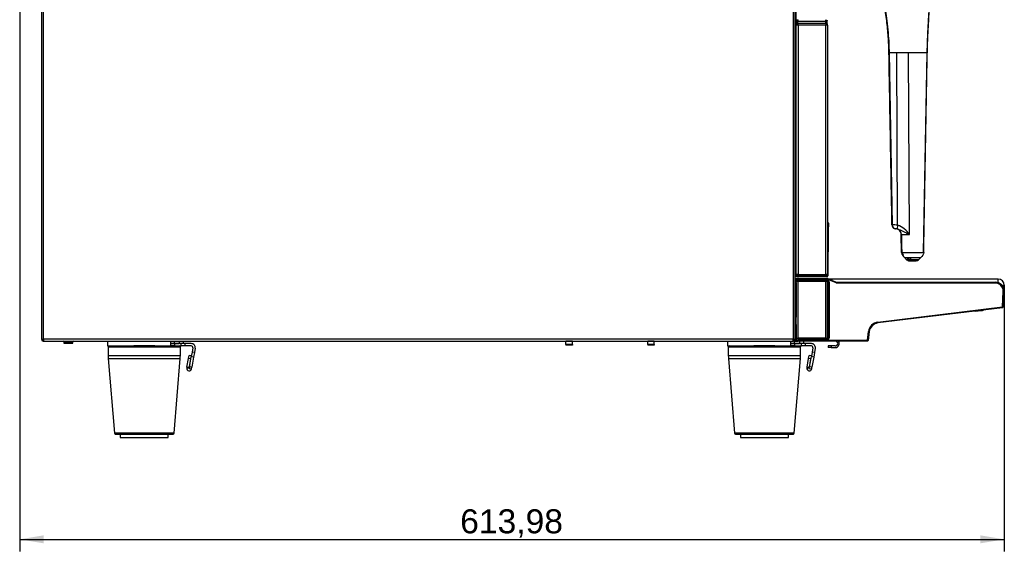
# Model space of a CAD drawing. Header units: millimetres. Extents: x 70 to 350, y 17 to 416.
# Tile 25 of 35: x 227 to 350, y 137 to 203. Entities that reach past the tile are written whole.
import ezdxf
from ezdxf.enums import TextEntityAlignment as Align

# ---------------------------------------------------------------- set-up
doc = ezdxf.new("R2010")
doc.units = ezdxf.units.MM
for name, color, linetype in [('126.357_RUNDPUFF', 7, 'Continuous'), ('126.478_ZIERLIST', 7, 'Continuous'), ('126.979_AUSSENBL', 7, 'Continuous'), ('129.010_BODENWAN', 7, 'Continuous'), ('129.120_GRIFFMUL', 7, 'Continuous'), ('131.632_TROPFSCH', 7, 'Continuous'), ('131.752_TASSENRO', 7, 'Continuous'), ('134.025_TRÄGERBL', 7, 'Continuous'), ('143.523_FRONTBLE', 7, 'Continuous'), ('144.079_DAMPFLAN', 7, 'Continuous'), ('146.285_SATZSCHU', 7, 'Continuous'), ('146.294_FUSS_CHA', 7, 'Continuous'), ('146.813_CTS_CHAS', 7, 'Continuous'), ('Standard', 7, 'Continuous')]:
    doc.layers.add(name, color=color, linetype=linetype)
doc.styles.add('SEACAD_Arial', font='arial.ttf')
doc.dimstyles.new('ISO_(mm)', dxfattribs={"dimtxt": 3, "dimasz": 3, "dimexe": 1.5, "dimexo": 0, "dimgap": 0.75, "dimtad": 1, "dimlfac": 5, "dimtxsty": 'SEACAD_Arial', "dimblk1": '_SE_FILLED', "dimblk2": '_SE_FILLED', "dimsah": 1, "dimcen": 1.5, "dimadec": 0, "dimazin": 0, "dimtfac": 0.5, "dimtmove": 0, "dimatfit": 3, "dimfxl": 1, "dimarcsym": 0})

# ---------------------------------------------------------------- blocks, each defined once
blk = doc.blocks.new('SE3')
at = {"layer": '126.357_RUNDPUFF', "color": 7, "linetype": 'Continuous'}
for p, q in [((239.5, 151.45), (239.5, 151.03)), ((245.5, 151.03), (245.5, 151.45)), ((316.84, 151.45), (316.84, 151.03)), ((322.84, 151.03), (322.84, 151.45)), ((239.5, 151.03), (245.5, 151.03)), ((316.84, 151.03), (322.84, 151.03))]:
    blk.add_line(p, q, dxfattribs=at)
at = {"layer": '126.478_ZIERLIST', "color": 7, "linetype": 'Continuous'}
for p, q in [((323.82, 163.43), (323.82, 170.5)), ((327.48, 170.51), (324.06, 170.51)), ((324.06, 163.42), (324.06, 170.51)), ((327.48, 163.42), (327.48, 170.51)), ((327.72, 163.43), (327.72, 170.5)), ((327.48, 163.42), (324.06, 163.42))]:
    blk.add_line(p, q, dxfattribs=at)
for centre, major_axis, start_param, end_param in [((324.06, 170.5), (-0.24, 0), 4.712389, 6.283185), ((327.48, 170.5), (-0.24, 0), 3.141593, 4.712389), ((324.06, 163.43), (0.24, 0), 3.141593, 4.712389), ((327.48, 163.43), (0.24, 0), 4.712389, 6.283185)]:
    blk.add_ellipse(centre, major_axis=major_axis, ratio=0.031159, start_param=start_param, end_param=end_param, dxfattribs=at)
at = {"layer": '126.979_AUSSENBL', "color": 7, "linetype": 'Continuous'}
for p, q in [((323.44, 248.02), (323.44, 163.3)), ((323.68, 163.3), (323.68, 248.02)), ((229.68, 206.56), (229.68, 163.3)), ((229.92, 163.3), (229.92, 206.56)), ((229.68, 163.3), (229.92, 163.3)), ((229.9, 163.06), (229.9, 163.26)), ((229.92, 163.3), (229.92, 163.06)), ((323.44, 163.3), (229.92, 163.3)), ((229.94, 163.06), (229.92, 163.06)), ((229.94, 163.06), (323.44, 163.06)), ((323.44, 163.06), (323.44, 163.3)), ((323.44, 163.3), (323.68, 163.3)), ((323.44, 163.26), (323.48, 163.26)), ((323.68, 163.26), (323.44, 163.26)), ((323.68, 163.06), (323.44, 163.06)), ((323.48, 163.26), (323.48, 163.3)), ((323.48, 163.26), (323.68, 163.26)), ((323.68, 163.3), (323.68, 163.26)), ((323.68, 163.26), (323.68, 163.06))]:
    blk.add_line(p, q, dxfattribs=at)
for centre, radius, start, end in [((229.92, 163.3), 0.24, 180, 265.2198), ((229.92, 163.3), 0.04, 180, 240), ((229.92, 163.3), 0.04, 240, 270), ((229.92, 163.3), 0.24, 265.2198, 270), ((229.94, 163.3), 0.24, 265.2198, 270)]:
    blk.add_arc(centre, radius, start, end, dxfattribs=at)
at = {"layer": '129.010_BODENWAN', "color": 7, "linetype": 'Continuous'}
for p, q in [((232.48, 162.96), (233.61, 162.96)), ((232.48, 162.96), (232.48, 162.8)), ((232.48, 162.8), (233.61, 162.8)), ((233.61, 162.8), (233.61, 162.96)), ((234.63, 163.06), (234.63, 163.04)), ((234.72, 163.06), (234.72, 163.06)), ((235.56, 163.04), (235.56, 163.06)), ((235.56, 163.06), (235.56, 163.04)), ((235.56, 163.04), (235.56, 163.06)), ((235.68, 163.06), (235.68, 163.03)), ((235.68, 163.03), (235.68, 163.06)), ((235.68, 163.06), (235.68, 163.03)), ((235.76, 163.06), (235.77, 163.06)), ((235.76, 163.06), (235.76, 163.04)), ((235.77, 163.04), (235.77, 163.06)), ((236.52, 163.04), (236.52, 163.06)), ((236.61, 163.03), (236.61, 163.06)), ((295.09, 163.04), (295.09, 163.06)), ((295.09, 162.63), (295.09, 163.04)), ((295.89, 163.04), (295.09, 163.04)), ((295.09, 162.63), (295.09, 162.56)), ((295.89, 162.63), (295.09, 162.63)), ((295.89, 162.56), (295.09, 162.56)), ((295.89, 163.04), (295.89, 163.06)), ((295.89, 162.63), (295.89, 163.04)), ((295.89, 162.63), (295.89, 162.56)), ((305.29, 163.04), (305.29, 163.06)), ((305.29, 162.63), (305.29, 163.04)), ((306.09, 163.04), (305.29, 163.04)), ((305.29, 162.63), (305.29, 162.56)), ((306.09, 162.63), (305.29, 162.63)), ((306.09, 162.56), (305.29, 162.56)), ((306.09, 163.04), (306.09, 163.06)), ((306.09, 162.63), (306.09, 163.04)), ((306.09, 162.63), (306.09, 162.56)), ((323.68, 163.26), (323.79, 163.26)), ((323.68, 163.06), (323.89, 163.06)), ((327.78, 162.46), (327.78, 162.26)), ((328.18, 162.46), (327.78, 162.46)), ((328.18, 162.26), (327.78, 162.26)), ((328.68, 162.46), (328.18, 162.46)), ((328.18, 162.46), (328.18, 162.26)), ((328.18, 162.26), (328.68, 162.26))]:
    blk.add_line(p, q, dxfattribs=at)
for centre, radius, start, end in [((232.38, 162.96), 0.1, 0, 90), ((233.71, 162.96), 0.1, 90, 180), ((328.68, 162.76), 0.5, 270, 36.8699), ((328.68, 162.76), 0.3, 270, 90)]:
    blk.add_arc(centre, radius, start, end, dxfattribs=at)
at = {"layer": '129.120_GRIFFMUL', "color": 7, "linetype": 'Continuous'}
for p, q in [((323.68, 179.8), (323.8, 179.8)), ((323.68, 179), (323.8, 179)), ((323.8, 178.2), (323.68, 178.2)), ((327.82, 177.79), (327.8, 176.81)), ((327.72, 176.81), (327.8, 176.81)), ((327.8, 176.81), (327.73, 171.49)), ((323.66, 171.4), (323.76, 171.4)), ((323.87, 171.1), (323.68, 171.1)), ((323.76, 171.4), (324, 171.4)), ((323.77, 171.19), (323.76, 171.4)), ((324.01, 171.1), (323.87, 171.1)), ((324, 171.36), (324.01, 171.19)), ((324.01, 171.1), (324.01, 171.19)), ((324.01, 171.19), (327.49, 171.19)), ((327.49, 171.1), (324.01, 171.1)), ((327.49, 171.4), (327.73, 171.4)), ((327.49, 171.19), (327.49, 171.36)), ((327.49, 171.1), (327.49, 171.19)), ((327.63, 171.1), (327.49, 171.1)), ((327.72, 171.49), (327.73, 171.49)), ((327.73, 171.49), (327.73, 171.4)), ((327.73, 171.4), (327.73, 171.19))]:
    blk.add_line(p, q, dxfattribs=at)
for centre, radius, start, end in [((327.72, 177.8), 0.0972, 357.5267, 91.7233), ((323.7, 171.98), 0.784, 268.2092, 274.6529), ((323.89, 174.63), 3.44, 268.0016, 271.9984), ((327.6, 174.93), 3.74, 268.2642, 271.9441), ((327.63, 171.19), 0.0997, 269.8209, 359.4291)]:
    blk.add_arc(centre, radius, start, end, dxfattribs=at)
blk.add_open_spline([(323.87, 171.1), (323.84, 171.1), (323.82, 171.11), (323.78, 171.14), (323.77, 171.17), (323.77, 171.19)], degree=3, knots=[0, 0, 0, 0, 0.5, 0.5, 1, 1, 1, 1], dxfattribs=at)
at = {"layer": '131.632_TROPFSCH', "color": 7, "linetype": 'Continuous'}
for p, q in [((323.68, 170.86), (323.94, 170.86)), ((323.85, 170.8), (323.68, 170.8)), ((323.84, 170.77), (323.81, 170.53)), ((323.83, 170.58), (323.85, 170.77)), ((323.85, 170.77), (323.84, 170.77)), ((323.85, 170.77), (324.09, 170.76)), ((323.94, 170.86), (323.95, 170.86)), ((324.09, 170.86), (323.95, 170.86)), ((324.09, 170.76), (324.07, 170.61)), ((324.09, 170.86), (327.72, 170.86)), ((324.09, 170.76), (324.09, 170.86)), ((327.72, 170.76), (324.09, 170.76)), ((327.72, 170.86), (327.72, 170.76)), ((327.79, 170.84), (327.76, 170.75)), ((328.8, 170.33), (327.76, 170.75)), ((327.79, 170.84), (328.84, 170.42)), ((323.82, 170.45), (323.68, 170.45)), ((323.68, 170.44), (323.73, 170.44)), ((323.73, 170.39), (323.68, 170.39)), ((323.73, 170.44), (323.73, 170.45)), ((323.73, 170.39), (323.73, 170.44)), ((323.73, 166.06), (323.73, 170.39)), ((323.79, 163.54), (323.79, 170.39)), ((323.79, 170.39), (323.79, 170.38)), ((323.79, 170.38), (323.79, 166.06)), ((323.81, 170.53), (323.82, 170.53)), ((323.82, 170.53), (323.83, 170.58)), ((323.89, 170.52), (323.89, 170.51)), ((324.07, 170.61), (327.8, 170.61)), ((324.07, 170.61), (324.07, 170.55)), ((327.8, 170.55), (324.07, 170.55)), ((327.3, 170.52), (324.31, 170.52)), ((324.31, 170.52), (324.31, 170.51)), ((327.3, 170.51), (327.3, 170.52)), ((327.72, 170.47), (327.79, 170.47)), ((327.79, 170.47), (327.72, 170.47)), ((327.74, 170.46), (327.72, 170.46)), ((327.72, 170.43), (327.76, 170.43)), ((327.76, 170.38), (327.72, 170.38)), ((327.72, 170.33), (327.76, 170.33)), ((327.72, 170.2), (327.76, 170.2)), ((327.76, 170.12), (327.72, 170.12)), ((327.72, 170.1), (327.77, 170.1)), ((327.77, 170.04), (327.72, 170.04)), ((327.72, 169.95), (327.77, 169.95)), ((327.77, 169.89), (327.72, 169.89)), ((327.73, 169.82), (327.77, 169.89)), ((327.76, 170.43), (327.78, 170.45)), ((327.76, 170.38), (327.76, 170.43)), ((327.76, 170.33), (327.76, 170.38)), ((327.76, 170.33), (327.76, 170.2)), ((327.76, 170.2), (327.76, 170.12)), ((327.77, 170.1), (327.76, 170.12)), ((327.83, 170.04), (327.77, 170.04)), ((327.77, 169.95), (327.77, 170.04)), ((327.77, 169.95), (327.83, 169.95)), ((327.79, 170.47), (327.8, 170.55)), ((327.79, 170.46), (327.79, 170.47)), ((327.83, 169.83), (327.79, 169.76)), ((327.79, 169.76), (327.79, 167.36)), ((327.8, 170.61), (327.8, 170.55)), ((327.85, 170.41), (327.82, 170.37)), ((327.82, 170.37), (327.82, 170.32)), ((327.82, 170.32), (327.82, 170.18)), ((327.82, 170.18), (327.83, 170.16)), ((327.83, 170.04), (327.83, 169.95)), ((327.86, 170.48), (327.85, 170.41)), ((327.86, 170.48), (327.92, 170.48)), ((327.86, 163.45), (327.86, 170.48)), ((327.92, 170.48), (327.92, 163.45)), ((328.8, 170.33), (328.84, 170.42)), ((328.91, 170.41), (348.62, 170.41)), ((328.91, 170.31), (328.91, 170.41)), ((348.62, 170.31), (328.91, 170.31)), ((348.62, 170.31), (348.62, 170.41)), ((349.52, 167.33), (349.62, 169.25)), ((349.72, 169.25), (349.62, 167.34)), ((349.62, 169.25), (349.72, 169.25)), ((327.72, 167.23), (327.77, 167.23)), ((327.77, 167.17), (327.72, 167.17)), ((327.72, 167.08), (327.77, 167.08)), ((327.77, 167.02), (327.72, 167.02)), ((327.77, 167.23), (327.73, 167.3)), ((327.73, 166.95), (327.77, 167.02)), ((327.83, 167.17), (327.77, 167.17)), ((327.77, 167.08), (327.77, 167.17)), ((327.77, 167.08), (327.83, 167.08)), ((327.79, 167.36), (327.83, 167.29)), ((327.83, 167.17), (327.83, 167.08)), ((333.99, 165.42), (349.52, 167.33)), ((349.53, 167.23), (334, 165.32)), ((349.62, 167.34), (349.52, 167.33)), ((349.52, 167.33), (349.62, 167.31)), ((349.53, 167.23), (349.52, 167.33)), ((349.52, 167.33), (349.52, 167.33)), ((349.62, 167.34), (349.62, 167.31)), ((323.68, 166.06), (323.73, 166.06)), ((327.72, 166.95), (327.73, 166.95)), ((327.73, 166.89), (327.72, 166.89)), ((327.73, 166.41), (327.72, 166.41)), ((327.74, 166.39), (327.72, 166.39)), ((327.75, 166.13), (327.72, 166.13)), ((327.73, 166.89), (327.73, 166.95)), ((327.73, 166.47), (327.73, 166.89)), ((327.74, 166.39), (327.73, 166.41)), ((327.76, 164.42), (327.75, 166.13)), ((327.83, 166.96), (327.79, 166.89)), ((327.79, 166.89), (327.79, 166.47)), ((327.79, 166.47), (327.8, 166.45)), ((327.81, 166.15), (327.82, 164.44)), ((346.12, 166.81), (346.88, 166.87)), ((346.88, 166.87), (346.88, 166.89)), ((323.78, 165.1), (323.68, 165.1)), ((323.68, 164.9), (323.78, 164.9)), ((323.78, 164.84), (323.68, 164.84)), ((323.78, 165.15), (323.79, 163.34)), ((323.79, 163.34), (323.78, 165.15)), ((323.78, 165.11), (323.78, 165.14)), ((323.78, 165.11), (323.79, 163.16)), ((334, 165.32), (333.99, 165.42)), ((323.82, 163.54), (323.79, 163.54)), ((323.8, 163.42), (323.79, 163.42)), ((323.79, 163.34), (323.79, 163.34)), ((323.8, 163.2), (323.8, 163.42)), ((323.81, 163.41), (323.81, 163.18)), ((323.81, 163.41), (323.81, 163.41)), ((323.82, 163.35), (323.81, 163.4)), ((323.82, 163.16), (323.82, 163.35)), ((323.88, 163.42), (323.88, 163.41)), ((324.06, 163.38), (327.8, 163.38)), ((324.06, 163.32), (324.06, 163.38)), ((327.8, 163.32), (324.06, 163.32)), ((324.06, 163.32), (324.06, 163.16)), ((324.31, 163.42), (324.31, 163.41)), ((327.3, 163.41), (324.31, 163.41)), ((327.3, 163.41), (327.3, 163.42)), ((327.72, 164.42), (327.76, 164.42)), ((327.76, 164.38), (327.72, 164.38)), ((327.72, 164.36), (327.77, 164.36)), ((327.77, 164.3), (327.72, 164.3)), ((327.72, 164.21), (327.77, 164.21)), ((327.77, 164.15), (327.72, 164.15)), ((327.72, 164.14), (327.76, 164.14)), ((327.76, 164.06), (327.72, 164.06)), ((327.72, 163.53), (327.77, 163.53)), ((327.77, 163.49), (327.72, 163.49)), ((327.72, 163.47), (327.79, 163.47)), ((327.79, 163.46), (327.72, 163.46)), ((327.76, 164.42), (327.76, 164.38)), ((327.77, 164.36), (327.76, 164.38)), ((327.76, 164.14), (327.77, 164.15)), ((327.76, 164.06), (327.76, 164.14)), ((327.77, 163.53), (327.76, 164.06)), ((327.83, 164.3), (327.77, 164.3)), ((327.77, 164.21), (327.77, 164.3)), ((327.77, 164.21), (327.83, 164.21)), ((327.77, 163.53), (327.77, 163.49)), ((327.78, 163.48), (327.77, 163.49)), ((327.79, 163.47), (327.78, 163.47)), ((327.8, 163.38), (327.79, 163.46)), ((327.8, 163.48), (327.8, 163.47)), ((327.8, 163.38), (327.8, 163.32)), ((327.82, 164.44), (327.83, 164.42)), ((327.83, 164.09), (327.82, 164.08)), ((327.82, 164.08), (327.83, 163.55)), ((327.83, 164.3), (327.83, 164.21)), ((327.83, 163.55), (327.85, 163.53)), ((327.85, 163.52), (327.86, 163.45)), ((327.92, 163.45), (327.86, 163.45)), ((332.69, 163.16), (332.82, 164.25)), ((332.92, 164.24), (332.79, 163.14)), ((332.92, 164.24), (332.82, 164.25)), ((323.68, 163.31), (323.79, 163.31)), ((323.79, 163.21), (323.79, 163.2)), ((323.8, 163.2), (323.79, 163.21)), ((323.79, 163.21), (323.79, 163.21)), ((323.79, 163.16), (323.79, 163.2)), ((323.79, 163.16), (323.79, 163.16)), ((323.79, 163.16), (323.79, 163.15)), ((323.8, 163.2), (323.81, 163.2)), ((323.8, 163.2), (323.8, 163.2)), ((323.82, 163.16), (323.81, 163.18)), ((323.81, 163.18), (323.81, 163.16)), ((323.81, 163.18), (323.81, 163.16)), ((323.81, 163.18), (323.81, 163.18)), ((323.81, 163.18), (323.81, 163.16)), ((323.81, 163.16), (323.81, 163.16)), ((323.81, 163.16), (323.81, 163.16)), ((323.91, 163.06), (323.89, 163.06)), ((323.89, 163.06), (323.89, 163.06)), ((323.91, 163.06), (324.05, 163.06)), ((323.91, 163.06), (323.91, 163.06)), ((323.92, 163.06), (323.91, 163.06)), ((324.15, 163.06), (324.04, 163.06)), ((324.05, 163.16), (324.06, 163.16)), ((324.05, 163.16), (324.05, 163.15)), ((324.05, 163.15), (332.69, 163.15)), ((332.69, 163.06), (324.05, 163.06)), ((324.06, 163.16), (332.69, 163.16)), ((332.69, 163.15), (332.69, 163.16)), ((332.69, 163.06), (332.69, 163.15)), ((332.79, 163.14), (332.79, 163.14))]:
    blk.add_line(p, q, dxfattribs=at)
for centre, radius, start, end in [((323.94, 170.75), 0.101, 89.7813, 154.7914), ((323.94, 170.8), 0.06, 88.2049, 90), ((327.72, 170.66), 0.2, 68, 90), ((327.72, 170.66), 0.1, 68, 90), ((323.73, 170.39), 0.06, 0.0175, 89.9825), ((323.73, 170.38), 0.06, 0.0175, 89.9825), ((323.84, 169.91), 0.476, 92.3527, 95.5797), ((327.7, 170.12), 0.299, 272.9779, 275.8068), ((327.72, 165.85), 3.92, 88.852, 89.9448), ((327.73, 169.76), 0.06, 0.0553, 89.9709), ((327.76, 170.37), 0.06, 0.0175, 89.9825), ((327.77, 169.88), 0.449, 84.1559, 91.8313), ((327.77, 170.16), 0.06, 270.0341, 359.9326), ((327.01, 170.04), 0.761, 359.6707, 4.191), ((326.99, 169.95), 0.784, 355.8756, 0.2627), ((327.77, 169.83), 0.06, 0.0674, 89.9659), ((327.79, 170.41), 0.06, 0.0175, 89.832), ((327.79, 170.42), 0.0393, 70.1203, 90.1006), ((327.8, 170.49), 0.0607, 358.8741, 89.0501), ((325.81, 170.06), 2.02, 359.2645, 2.6666), ((325.81, 169.93), 2.02, 357.332, 0.7369), ((328.91, 170.61), 0.3, 248, 270), ((328.91, 170.61), 0.2, 248, 270), ((348.62, 169.31), 1.1, 357, 90), ((348.62, 169.31), 1, 357, 90), ((327.72, 166.61), 0.751, 84.1927, 89.7836), ((327.7, 166.99), 0.319, 84.4353, 86.8561), ((327.73, 167.36), 0.06, 270.0411, 359.9397), ((327.77, 167.29), 0.06, 270.0341, 359.9326), ((327.01, 167.17), 0.761, 359.6707, 4.191), ((326.99, 167.08), 0.784, 355.8756, 0.2627), ((327.77, 166.96), 0.06, 0.0674, 89.9659), ((325.81, 167.19), 2.02, 359.2645, 2.6666), ((325.81, 167.06), 2.02, 357.332, 0.7369), ((349.52, 167.33), 0.1, 277, 353), ((263.18, 166.33), 60.55, 358.9366, 359.7444), ((291.62, 165.94), 32.16, 358.5824, 0.2045), ((309.72, 166.07), 18.02, 1.0825, 1.2801), ((327.74, 166.45), 0.0602, 271.3818, 359.9013), ((310.68, 165.87), 17.08, 0.8625, 1.7448), ((323.75, 166.2), 4.06, 359.2431, 3.5096), ((346.8, 167.92), 1.05, 273.9158, 289.1997), ((346.78, 167.97), 1.1, 275, 290.811), ((323.72, 165.15), 0.0592, 0.2587, 90.9459), ((323.72, 165.14), 0.0625, 6.589, 90.0738), ((334.15, 164.09), 1.34, 97, 173), ((334.15, 164.09), 1.24, 97, 173), ((323.85, 163.42), 0.06, 125.8099, 179.9825), ((323.87, 163.41), 0.06, 150.0423, 179.9825), ((327.77, 164.42), 0.06, 270.0341, 359.9326), ((327.01, 164.3), 0.761, 359.6707, 4.191), ((326.99, 164.21), 0.784, 355.8756, 0.2627), ((327.77, 164.09), 0.06, 0.0674, 89.9659), ((327.77, 163.55), 0.06, 270.0175, 359.9825), ((327.78, 163.51), 0.0362, 269.7623, 292.708), ((327.79, 163.53), 0.06, 270.0167, 359.9825), ((327.8, 163.44), 0.0607, 270.947, 1.1288), ((325.81, 164.32), 2.02, 359.2645, 2.6666), ((325.81, 164.19), 2.02, 357.332, 0.7369), ((323.89, 163.16), 0.1, 179.9896, 269.9946), ((324, 167.67), 4.52, 267.6415, 270.6857), ((323.91, 163.16), 0.1, 180.0573, 269.9339), ((323.91, 163.16), 0.1, 180.0136, 269.9987), ((342.57, 163.1), 18.51, 179.8507, 180.1493), ((332.69, 163.15), 0.00351, 83, 90), ((332.69, 163.16), 0.1, 270, 353)]:
    blk.add_arc(centre, radius, start, end, dxfattribs=at)
for centre, major_axis, ratio, start_param, end_param in [((323.94, 170.76), (-0.0779, -0.0627), 0.999451, 5.17059, 5.482996), ((323.95, 170.76), (0, -0.1), 0.999883, 3.141593, 4.590226), ((323.85, 170.45), (0.12, 0), 0.017455, 1.849681, 3.124139), ((323.73, 170.38), (0.06, 0), 0.034899, 0.017464, 1.570818), ((323.87, 170.52), (0.0283, 0.053), 0.998898, 1.939682, 2.619081), ((323.83, 170.67), (-0.017, -0.14), 0.015084, 0.019306, 0.158932), ((323.88, 170.53), (-0.0424, 0.0424), 0.999695, 0.663369, 1.136362), ((323.88, 170.53), (-0.0586, 0.0129), 0.987107, 0.09508, 0.599366), ((323.89, 170.58), (-0.0586, 0.0129), 0.987107, 0.09508, 1.784134), ((324.07, 170.52), (-0.181, -0.001), 0.157144, 4.6926, 6.2482), ((324.31, 170.49), (-0.2, 0), 0.158384, 4.712389, 5.58165), ((327.3, 170.49), (0.2, 0), 0.158384, 0.701535, 1.570796), ((327.7, 170.45), (0.101, 0), 0.017325, -1.363346, -0.690811), ((327.74, 170.46), (0.0605, 0), 0.017346, 0.685003, 1.564399), ((327.76, 170.37), (-0.06, 0), 0.035033, 3.159057, 4.71241), ((327.76, 170.18), (0.0537, 0.0268), 0.999239, 4.249168, 5.819353), ((327.79, 170.41), (0.0596, -0.0066), 0.987542, 0.111137, 1.681831), ((327.8, 170.48), (-0.013, -0.121), 0.987542, 1.681934, 3.25), ((327.79, 170.41), (0.0055, 0.0902), 0.054129, -1.090828, -0.961525), ((327.85, 170.67), (0, -0.26), 0.017455, 0.017453, 0.15708), ((323.73, 166.06), (-0.06, 0), 0.034899, 3.159057, 4.71241), ((327.73, 166.89), (-0.0537, 0.0268), 0.999239, 3.605423, 5.17561), ((327.73, 166.89), (0.06, 0), 0.035033, 0.017464, 1.570818), ((327.73, 166.47), (-0.06, 0), 0.035033, 3.159057, 4.71241), ((327.73, 166.47), (0.0536, 0.027), 0.999247, 4.267743, 5.816605), ((323.71, 165.96), (-0.002, -0.86), 0.018728, 0.379268, 0.489277), ((323.72, 165.11), (-0.0599, 0.0026), 0.928823, 3.188712, 4.77655), ((323.79, 163.54), (0, 0.12), 0.017455, 1.570796, 3.124139), ((323.79, 163.41), (0, -0.2), 0.017455, 5.061455, 6.248279), ((323.79, 163.41), (0, -0.2), 0.017455, 5.061455, 6.248279), ((323.86, 163.42), (0.0584, 0.0138), 0.999316, 2.029201, 2.908611), ((323.87, 163.41), (0.0283, -0.053), 0.998898, 3.598995, 4.221321), ((323.87, 163.4), (-0.0596, -0.0066), 0.987542, 5.663243, 6.172048), ((323.81, 163.27), (0, 0.14), 0.017455, -0.15708, -0.017453), ((323.88, 163.35), (-0.0596, -0.0066), 0.987542, 4.603982, 6.172048), ((324.06, 163.41), (-0.18, 0), 0.158384, 0.017453, 1.570796), ((324.31, 163.44), (-0.2, 0), 0.158384, 0.701535, 1.570796), ((327.3, 163.44), (0.2, 0), 0.158384, 4.712389, 5.58165), ((327.7, 163.48), (-0.1, 0), 0.017455, 3.835115, 4.511031), ((327.7, 163.47), (0.1, 0), 0.017476, -1.369438, -0.537665), ((327.76, 164.44), (-0.06, -0.0004), 0.342014, 1.568623, 3.123019), ((327.76, 164.44), (0.0537, 0.0268), 0.999239, 4.249168, 5.819355), ((327.76, 164.08), (-0.0537, 0.0268), 0.999239, 3.605423, 5.17561), ((327.76, 164.08), (-0.06, -0.0004), 0.342014, 1.568623, 3.123019), ((327.77, 163.55), (-0.06, -0.0004), 0.342014, 1.568623, 3.123019), ((327.79, 163.52), (-0.0596, -0.0066), 0.987542, 1.462391, 3.030455), ((327.8, 163.45), (-0.013, 0.121), 0.987542, 3.033185, 4.601252), ((327.85, 163.27), (0, 0.26), 0.017455, -0.15708, -0.017453), ((323.85, 163.2), (-0.06, 0), 0.034899, 0.017443, 0.276364), ((323.89, 163.16), (0, -0.1), 0.999848, 4.712389, 6.283185), ((323.85, 163.16), (-0.06, 0), 0.035033, 0.017464, 0.650881), ((323.87, 163.18), (0.06, 0), 0.034985, 2.900157, 3.159078), ((324.05, 163.16), (-0.24, 0), 0.034899, 0.017443, 1.570796), ((324.06, 163.16), (0.24, 0), 0.034921, 3.159046, 4.712389), ((332.69, 163.16), (0.0993, -0.0122), 0.017391, 4.716658, 6.283185), ((332.69, 163.16), (0.0993, -0.0122), 0.034772, 4.716658, 6.283185)]:
    blk.add_ellipse(centre, major_axis=major_axis, ratio=ratio, start_param=start_param, end_param=end_param, dxfattribs=at)
for points in [[(324.07, 170.61), (324.01, 170.61), (323.89, 170.6), (323.83, 170.59), (323.83, 170.58)], [(323.82, 163.35), (323.82, 163.35), (323.87, 163.33), (323.99, 163.32), (324.06, 163.32)]]:
    blk.add_open_spline(points, degree=3, dxfattribs=at)
for points, knots in [([(327.82, 170.18), (327.82, 170.18), (327.82, 170.19), (327.81, 170.19), (327.81, 170.19), (327.8, 170.19), (327.8, 170.2), (327.79, 170.2), (327.78, 170.2), (327.78, 170.2), (327.77, 170.2), (327.76, 170.2), (327.76, 170.2), (327.76, 170.2)], [0, 0, 0, 0, 0.115744, 0.226512, 0.332127, 0.432528, 0.527743, 0.617884, 0.70312, 0.783675, 0.859809, 0.931813, 1, 1, 1, 1]), ([(327.8, 170.45), (327.8, 170.45), (327.8, 170.45), (327.8, 170.45), (327.8, 170.45), (327.79, 170.45), (327.79, 170.45), (327.79, 170.45), (327.79, 170.45), (327.79, 170.45), (327.79, 170.45), (327.78, 170.45), (327.78, 170.45), (327.78, 170.45), (327.78, 170.45), (327.78, 170.45)], [0, 0, 0, 0, 0.125, 0.25, 0.375, 0.4375, 0.4375, 0.5, 0.5, 0.625, 0.75, 0.875, 0.9375, 0.9375, 1, 1, 1, 1]), ([(327.75, 166.13), (327.77, 166.13), (327.78, 166.13), (327.8, 166.14), (327.81, 166.14), (327.81, 166.15)], [0, 0, 0, 0, 0.5, 0.5, 1, 1, 1, 1]), ([(323.82, 165.1), (323.81, 165.1), (323.8, 165.1), (323.78, 165.11), (323.76, 165.11), (323.75, 165.11), (323.74, 165.12), (323.72, 165.13), (323.71, 165.14), (323.71, 165.16), (323.71, 165.16)], [0, 0, 0, 0, 0.101629, 0.202093, 0.301851, 0.401371, 0.501124, 0.670161, 0.835559, 1, 1, 1, 1]), ([(327.78, 163.48), (327.78, 163.48), (327.78, 163.48), (327.78, 163.48), (327.79, 163.48), (327.79, 163.48), (327.79, 163.48), (327.79, 163.48), (327.79, 163.48), (327.79, 163.48), (327.79, 163.48), (327.8, 163.48), (327.8, 163.48), (327.8, 163.48), (327.8, 163.48), (327.8, 163.48), (327.8, 163.48), (327.8, 163.48), (327.8, 163.48)], [0, 0, 0, 0, 0.125, 0.125, 0.25, 0.375, 0.375, 0.4375, 0.4375, 0.5, 0.5, 0.625, 0.75, 0.875, 0.875, 0.9375, 0.9375, 1, 1, 1, 1])]:
    blk.add_open_spline(points, degree=3, knots=knots, dxfattribs=at)
at = {"layer": '131.752_TASSENRO', "color": 7, "linetype": 'Continuous'}
for p, q in [((328.31, 170.8), (327.89, 170.8)), ((328.31, 170.63), (328.31, 170.8)), ((349.01, 170.8), (328.31, 170.8)), ((349.01, 170.33), (349.01, 170.8)), ((349.43, 170.05), (349.76, 170.05)), ((349.46, 170.01), (349.76, 170.01)), ((349.76, 170.01), (349.76, 170.05))]:
    blk.add_line(p, q, dxfattribs=at)
for centre, start, end in [((349.01, 170.05), 0, 90), ((349.01, 170.01), 331.1224, 0)]:
    blk.add_arc(centre, 0.75, start, end, dxfattribs=at)
at = {"layer": '134.025_TRÄGERBL', "color": 7, "linetype": 'Continuous'}
for p, q in [((323.82, 203.16), (323.92, 203.16)), ((323.82, 202.96), (323.82, 203.16)), ((323.92, 202.96), (323.82, 202.96)), ((323.92, 203.16), (323.92, 202.96)), ((323.92, 203.16), (324.05, 203.16)), ((323.92, 202.96), (324.05, 202.96)), ((324.05, 202.96), (324.05, 203.19)), ((327.47, 202.96), (324.05, 202.96)), ((327.47, 202.96), (327.48, 202.96)), ((327.48, 203.19), (327.48, 202.96)), ((327.5, 202.96), (327.5, 203.16))]:
    blk.add_line(p, q, dxfattribs=at)
for centre, radius, start, end in [((327.47, 203.19), 0.236, 270, 273.4355), ((327.48, 203.19), 0.036, 270, 293.1311), ((327.48, 203.19), 0.236, 270, 273.4355), ((327.48, 203.19), 0.236, 273.4355, 0), ((327.48, 203.19), 0.036, 293.1311, 0)]:
    blk.add_arc(centre, radius, start, end, dxfattribs=at)
at = {"layer": '143.523_FRONTBLE', "color": 7, "linetype": 'Continuous'}
for p, q in [((323.78, 196.81), (323.78, 214.86)), ((323.98, 203.16), (323.98, 203.19)), ((323.98, 202.76), (323.98, 202.96)), ((327.48, 202.76), (327.48, 202.96)), ((327.68, 202.65), (327.68, 203.06)), ((323.98, 202.52), (323.98, 202.56))]:
    blk.add_line(p, q, dxfattribs=at)
at = {"layer": '144.079_DAMPFLAN', "color": 7, "linetype": 'Continuous'}
for p, q in [((336.34, 199.07), (335.39, 199.07)), ((335.39, 199.07), (335.77, 177.57)), ((337.81, 199.07), (336.34, 199.07)), ((336.45, 177.52), (336.34, 199.07)), ((340.13, 199.07), (337.81, 199.07)), ((337.92, 176.39), (337.81, 199.07)), ((339.69, 174.11), (340.13, 199.07)), ((336.27, 177.07), (336.23, 177.08)), ((336.42, 177.05), (336.5, 177.02)), ((336.95, 174.11), (336.91, 176.39)), ((336.91, 176.39), (336.93, 176.39)), ((336.93, 176.39), (337.92, 176.39)), ((336.95, 174.11), (336.97, 174.11)), ((336.97, 174.11), (337.06, 174.11)), ((337.06, 174.11), (337.35, 174.11)), ((337.31, 173.49), (339.34, 173.49)), ((337.31, 173.49), (337.62, 173.18)), ((337.35, 174.11), (337.8, 174.11)), ((337.8, 174.11), (338.33, 174.11)), ((338.33, 174.11), (338.86, 174.11)), ((338.86, 174.11), (339.3, 174.11)), ((339.03, 173.18), (339.07, 173.22)), ((339.3, 174.11), (339.6, 174.11)), ((339.32, 173.47), (339.34, 173.49)), ((339.69, 174.11), (339.6, 174.11)), ((337.89, 173.08), (338.76, 173.08))]:
    blk.add_line(p, q, dxfattribs=at)
for centre, radius, start, end in [((335.76, 177.88), 0.31, 267.2715, 271.5727), ((335.7, 171.05), 6.52, 83.3951, 89.3587), ((336.28, 177.58), 0.506, 181.6619, 264.904), ((336.23, 176.39), 0.686, 74.1622, 86.6007), ((336.23, 175.96), 1.12, 77.9128, 87.8856), ((335.45, 174.7), 3, 34.3012, 70.4704), ((336.27, 176.53), 0.542, 55.3616, 64.7813), ((336.22, 176.37), 0.701, 1.168, 66.3949), ((336.29, 176.54), 0.521, 51.5592, 55.3863), ((336.21, 176.38), 0.7, 1, 55.2359), ((338.33, 153.68), 19.52, 92.0773, 92.1055), ((337.89, 173.48), 0.4, 225.0028, 231.9385), ((338.33, 153.68), 19.52, 87.9227, 92.0773), ((337.82, 173.35), 0.251, 217.3089, 249.4645), ((338.76, 173.48), 0.4, 269.9899, 315.0001), ((338.84, 173.35), 0.251, 290.5334, 322.6897), ((338.33, 153.68), 19.52, 87.8945, 87.9227), ((339.94, 172.6), 1.06, 125.4867, 144.5109), ((339.7, 174.56), 0.447, 268.7449, 270.9508), ((337.89, 173.48), 0.4, 246.0208, 270.0106)]:
    blk.add_arc(centre, radius, start, end, dxfattribs=at)
for centre, major_axis, ratio, start_param, end_param in [((336.59, 177.53), (-0.12, -0.485), 0.275853, 4.798543, 6.212219), ((338.33, 173.08), (0.435, 0), 0.026195, -0.050292, 3.191884)]:
    blk.add_ellipse(centre, major_axis=major_axis, ratio=ratio, start_param=start_param, end_param=end_param, dxfattribs=at)
for points, knots in [([(335.75, 177.57), (335.72, 179.36), (335.69, 181.15), (335.62, 184.74), (335.59, 186.54), (335.53, 190.12), (335.5, 191.92), (335.43, 195.5), (335.4, 197.29), (335.37, 199.16), (335.37, 199.24), (335.37, 199.41), (335.36, 199.49), (335.36, 199.74), (335.35, 199.9), (335.33, 200.4), (335.31, 200.73), (335.24, 201.73), (335.18, 202.39), (335.05, 203.38), (335.01, 203.71), (334.9, 204.37), (334.85, 204.7), (334.76, 205.17), (334.74, 205.3), (334.71, 205.44)], [0, 0, 0, 0, 0.1433678, 0.1433678, 0.2867355, 0.2867355, 0.4301033, 0.4301033, 0.5734711, 0.5734711, 0.5801356, 0.5801356, 0.5868001, 0.5868001, 0.6001292, 0.6001292, 0.6267872, 0.6267872, 0.6801033, 0.6801033, 0.7067614, 0.7067614, 0.7334194, 0.7334194, 0.744664, 0.744664, 0.744664, 0.744664]), ([(334.72, 205.44), (334.88, 204.65), (335.09, 203.35), (335.27, 201.6), (335.36, 200.27), (335.38, 199.45), (335.39, 199.07)], [0.5993642, 0.5993642, 0.5993642, 0.5993642, 0.7500228, 0.8463253, 0.9296364, 1, 1, 1, 1]), ([(339.71, 174.11), (339.78, 178.27), (339.85, 182.43), (339.96, 188.68), (340, 190.76), (340.07, 194.92), (340.11, 197), (340.15, 199.4), (340.16, 199.73), (340.18, 200.38), (340.19, 200.7), (340.23, 201.68), (340.26, 202.33), (340.35, 203.76), (340.4, 204.55), (340.47, 205.33)], [0, 0, 0, 0, 0.3148405, 0.3148405, 0.4722607, 0.4722607, 0.6296809, 0.6296809, 0.6543334, 0.6543334, 0.6789859, 0.6789859, 0.7282909, 0.7282909, 0.7878919, 0.7878919, 0.7878919, 0.7878919]), ([(340.46, 205.33), (340.39, 204.55), (340.33, 203.77), (340.25, 202.33), (340.21, 201.68), (340.17, 200.7), (340.16, 200.38), (340.14, 199.73), (340.14, 199.4), (340.13, 199.07)], [0.5730486, 0.5730486, 0.5730486, 0.5730486, 0.7336357, 0.7336357, 0.8668179, 0.8668179, 0.9334089, 0.9334089, 1, 1, 1, 1]), ([(335.75, 177.57), (335.75, 177.51), (335.76, 177.46), (335.79, 177.38), (335.8, 177.36), (335.82, 177.31), (335.84, 177.29), (335.87, 177.24), (335.89, 177.22), (335.93, 177.19), (335.95, 177.17), (336.02, 177.13), (336.07, 177.1), (336.13, 177.09)], [0, 0, 0, 0, 0.25, 0.25, 0.375, 0.375, 0.5, 0.5, 0.625, 0.625, 0.75, 0.75, 1, 1, 1, 1]), ([(336.23, 177.08), (336.23, 177.08), (336.22, 177.08), (336.2, 177.08), (336.19, 177.08), (336.18, 177.08), (336.16, 177.09), (336.15, 177.09), (336.14, 177.09), (336.13, 177.09), (336.13, 177.09), (336.13, 177.09)], [0, 0, 0, 0, 0.081717, 0.163466, 0.245249, 0.327068, 0.408925, 0.490822, 0.628372, 0.798061, 1, 1, 1, 1]), ([(336.99, 174.06), (336.99, 174.04), (337, 174.02), (337.06, 173.98), (337.1, 173.95), (337.12, 173.92), (337.13, 173.91), (337.13, 173.91), (337.13, 173.9), (337.13, 173.9), (337.13, 173.89), (337.13, 173.88), (337.12, 173.87), (337.11, 173.87), (337.11, 173.87)], [0, 0, 0, 0, 0.1660914, 0.3074265, 0.3972527, 0.410779, 0.4212283, 0.4257548, 0.4301926, 0.434902, 0.4402106, 0.45353, 0.5235626, 0.5317348, 0.5317348, 0.5317348, 0.5317348]), ([(337.76, 173.45), (337.76, 173.45), (337.76, 173.45), (337.76, 173.45), (337.75, 173.44), (337.74, 173.43), (337.74, 173.42), (337.73, 173.41), (337.73, 173.4), (337.73, 173.39), (337.73, 173.38), (337.74, 173.37), (337.74, 173.35), (337.75, 173.34), (337.76, 173.33), (337.77, 173.31), (337.78, 173.3), (337.8, 173.29), (337.81, 173.27), (337.83, 173.26), (337.84, 173.25), (337.86, 173.24), (337.88, 173.23), (337.9, 173.23), (337.92, 173.22), (337.94, 173.22), (337.96, 173.22), (337.98, 173.22), (338, 173.23), (338.02, 173.23), (338.03, 173.24), (338.04, 173.25), (338.05, 173.26), (338.06, 173.27), (338.07, 173.28), (338.07, 173.3), (338.08, 173.31), (338.08, 173.32), (338.08, 173.32), (338.08, 173.33), (338.07, 173.34), (338.07, 173.35), (338.06, 173.37), (338.05, 173.38), (338.04, 173.39), (338.03, 173.4), (338.01, 173.42), (337.99, 173.43), (337.97, 173.44), (337.95, 173.45), (337.93, 173.45), (337.91, 173.46), (337.89, 173.46), (337.87, 173.47), (337.85, 173.47), (337.83, 173.47), (337.81, 173.47), (337.8, 173.46), (337.78, 173.46), (337.77, 173.46), (337.76, 173.45)], [0, 0, 0, 0, 0.007999, 0.007999, 0.007999, 0.059766, 0.059766, 0.059766, 0.110627, 0.110627, 0.110627, 0.161078, 0.161078, 0.161078, 0.211422, 0.211422, 0.211422, 0.26218, 0.26218, 0.26218, 0.314834, 0.314834, 0.314834, 0.371975, 0.371975, 0.371975, 0.43373, 0.43373, 0.43373, 0.494289, 0.494289, 0.494289, 0.54937, 0.54937, 0.54937, 0.604787, 0.604787, 0.604787, 0.626677, 0.626677, 0.626677, 0.672692, 0.672692, 0.672692, 0.723727, 0.723727, 0.723727, 0.780655, 0.780655, 0.780655, 0.840145, 0.840145, 0.840145, 0.898628, 0.898628, 0.898628, 0.954547, 0.954547, 0.954547, 1, 1, 1, 1])]:
    blk.add_open_spline(points, degree=3, knots=knots, dxfattribs=at)
for points in [[(336.46, 177.05), (336.56, 177.03), (336.76, 176.96), (337.08, 176.8), (337.46, 176.6), (337.76, 176.46), (337.92, 176.39)], [(336.93, 176.39), (336.94, 175.63), (336.95, 174.87), (336.97, 174.11)], [(336.95, 174.11), (336.95, 173.88), (337.19, 173.61), (337.31, 173.49)], [(339.71, 174.11), (339.71, 173.9), (339.51, 173.66), (339.34, 173.49)]]:
    blk.add_open_spline(points, degree=3, dxfattribs=at)
at = {"layer": '146.285_SATZSCHU', "color": 7, "linetype": 'Continuous'}
for p, q in [((323.8, 202.76), (323.9, 202.76)), ((323.8, 202.56), (323.8, 202.76)), ((324.04, 202.76), (323.9, 202.76)), ((323.9, 202.56), (323.9, 202.76)), ((324.04, 202.52), (324.04, 202.76)), ((324.04, 202.76), (327.46, 202.76)), ((327.48, 202.76), (327.46, 202.76)), ((327.48, 202.75), (327.48, 202.76)), ((327.48, 202.75), (327.48, 202.52)), ((323.8, 202.56), (323.9, 202.56)), ((324.04, 202.52), (323.8, 202.52)), ((323.8, 171.4), (323.8, 202.52)), ((324.04, 202.56), (323.9, 202.56)), ((327.48, 202.52), (324.04, 202.52)), ((324.04, 202.52), (324.04, 171.36)), ((327.72, 202.52), (327.48, 202.52)), ((327.48, 171.36), (327.48, 202.52)), ((327.72, 202.52), (327.72, 171.4)), ((323.68, 196.81), (323.7, 196.81)), ((323.7, 196.81), (323.8, 196.81)), ((323.7, 196.81), (323.7, 182.31)), ((323.7, 182.31), (323.68, 182.31)), ((323.7, 182.31), (323.8, 182.31)), ((323.8, 171.36), (324.04, 171.36)), ((324.04, 171.36), (327.48, 171.36)), ((327.48, 171.36), (327.72, 171.36))]:
    blk.add_line(p, q, dxfattribs=at)
for centre, radius, start in [((327.46, 202.52), 0.24, 85.2198), ((327.48, 202.52), 0.24, 0), ((327.48, 202.52), 0.04, 0)]:
    blk.add_arc(centre, radius, start, 90, dxfattribs=at)
at = {"layer": '146.294_FUSS_CHA', "color": 7, "linetype": 'Continuous'}
for p, q in [((238, 162.35), (247, 162.35)), ((238, 162.35), (238, 161.22)), ((243.81, 162.45), (241.18, 162.45)), ((247, 161.22), (247, 162.35)), ((315.34, 162.35), (324.34, 162.35)), ((315.34, 162.35), (315.34, 161.22)), ((321.15, 162.45), (318.52, 162.45)), ((324.34, 161.22), (324.34, 162.35)), ((247, 161.22), (238, 161.22)), ((238.01, 160.89), (246.99, 160.89)), ((238.01, 160.89), (238.79, 151.55)), ((246.21, 151.55), (246.99, 160.89)), ((324.34, 161.22), (315.34, 161.22)), ((315.35, 160.89), (324.33, 160.89)), ((315.35, 160.89), (316.13, 151.55)), ((323.55, 151.55), (324.33, 160.89)), ((246.21, 151.55), (238.79, 151.55)), ((238.89, 151.45), (246.11, 151.45)), ((323.55, 151.55), (316.13, 151.55)), ((316.23, 151.45), (323.45, 151.45))]:
    blk.add_line(p, q, dxfattribs=at)
for centre, radius, start, end in [((238.1, 162.35), 0.1, 90, 180), ((246.9, 162.35), 0.1, 0, 90), ((315.44, 162.35), 0.1, 90, 180), ((324.24, 162.35), 0.1, 0, 90), ((242, 161.22), 4, 180, 184.768), ((243, 161.22), 4, 355.232, 0), ((319.34, 161.22), 4, 180, 184.768), ((320.34, 161.22), 4, 355.232, 0), ((238.89, 151.55), 0.1, 184.768, 270), ((246.11, 151.55), 0.1, 270, 355.232), ((316.23, 151.55), 0.1, 184.768, 270), ((323.45, 151.55), 0.1, 270, 355.232)]:
    blk.add_arc(centre, radius, start, end, dxfattribs=at)
at = {"layer": '146.813_CTS_CHAS', "color": 7, "linetype": 'Continuous'}
for p, q in [((237.9, 163.06), (237.9, 162.45)), ((237.9, 162.45), (241.18, 162.45)), ((243.81, 162.45), (245.76, 162.45)), ((245.76, 163.06), (245.76, 162.45)), ((245.76, 162.76), (246.26, 162.76)), ((246.26, 162.75), (245.76, 162.75)), ((246.26, 162.45), (245.76, 162.45)), ((246.26, 162.76), (246.26, 163.06)), ((246.26, 162.76), (246.86, 162.76)), ((247.12, 162.75), (246.26, 162.75)), ((246.26, 162.75), (246.26, 162.45)), ((246.26, 162.45), (247.12, 162.45)), ((246.86, 163.06), (246.86, 162.76)), ((247.36, 162.76), (246.86, 162.76)), ((247.62, 162.75), (247.12, 162.75)), ((247.12, 162.45), (247.12, 162.75)), ((247.62, 162.45), (247.12, 162.45)), ((247.36, 163.06), (247.36, 162.76)), ((248.36, 162.75), (247.62, 162.75)), ((247.62, 162.45), (247.62, 162.75)), ((248.36, 162.45), (247.62, 162.45)), ((248.55, 162.22), (248.46, 161.69)), ((248.85, 162.17), (248.75, 161.64)), ((315.24, 163.06), (315.24, 162.45)), ((315.24, 162.45), (318.52, 162.45)), ((321.15, 162.45), (323.1, 162.45)), ((323.1, 163.06), (323.1, 162.45)), ((323.1, 162.76), (323.6, 162.76)), ((323.6, 162.75), (323.1, 162.75)), ((323.6, 162.45), (323.1, 162.45)), ((323.6, 162.76), (323.6, 163.06)), ((323.6, 162.76), (324.2, 162.76)), ((324.46, 162.75), (323.6, 162.75)), ((323.6, 162.75), (323.6, 162.45)), ((323.6, 162.45), (324.46, 162.45)), ((324.2, 163.06), (324.2, 162.76)), ((324.7, 162.76), (324.2, 162.76)), ((324.96, 162.75), (324.46, 162.75)), ((324.46, 162.45), (324.46, 162.75)), ((324.96, 162.45), (324.46, 162.45)), ((324.7, 163.06), (324.7, 162.76)), ((325.7, 162.75), (324.96, 162.75)), ((324.96, 162.45), (324.96, 162.75)), ((325.7, 162.45), (324.96, 162.45)), ((325.89, 162.22), (325.8, 161.69)), ((326.19, 162.17), (326.09, 161.64)), ((247.82, 159.81), (248.01, 160.89)), ((248.01, 160.89), (248.08, 161.28)), ((248.31, 160.84), (248.01, 160.89)), ((248.38, 161.23), (248.08, 161.28)), ((248.13, 159.85), (248.36, 161.12)), ((248.31, 160.84), (248.38, 161.23)), ((248.46, 161.69), (248.36, 161.12)), ((248.65, 161.07), (248.36, 161.12)), ((248.65, 161.07), (248.43, 159.79)), ((248.75, 161.64), (248.46, 161.69)), ((248.75, 161.64), (248.65, 161.07)), ((325.16, 159.81), (325.35, 160.89)), ((325.35, 160.89), (325.42, 161.28)), ((325.65, 160.84), (325.35, 160.89)), ((325.72, 161.23), (325.42, 161.28)), ((325.47, 159.85), (325.7, 161.12)), ((325.8, 161.69), (325.7, 161.12)), ((325.99, 161.07), (325.7, 161.12)), ((325.99, 161.07), (325.77, 159.79)), ((326.09, 161.64), (325.8, 161.69)), ((326.09, 161.64), (325.99, 161.07)), ((247.82, 159.81), (247.8, 159.7)), ((248.1, 159.65), (247.8, 159.7)), ((248.12, 159.76), (247.82, 159.81)), ((248.1, 159.65), (248.13, 159.85)), ((248.12, 159.76), (248.1, 159.65)), ((248.1, 159.65), (248.4, 159.6)), ((248.12, 159.76), (248.31, 160.84)), ((248.43, 159.79), (248.13, 159.85)), ((248.4, 159.6), (248.43, 159.79)), ((325.16, 159.81), (325.14, 159.7)), ((325.44, 159.65), (325.14, 159.7)), ((325.46, 159.76), (325.16, 159.81)), ((325.44, 159.65), (325.47, 159.85)), ((325.44, 159.65), (325.74, 159.6)), ((325.46, 159.76), (325.65, 160.84)), ((325.77, 159.79), (325.47, 159.85)), ((325.74, 159.6), (325.77, 159.79))]:
    blk.add_line(p, q, dxfattribs=at)
for centre, radius, start, end in [((248.36, 162.25), 0.5, 350, 90), ((248.36, 162.25), 0.2, 350, 90), ((325.7, 162.25), 0.5, 350, 90), ((325.7, 162.25), 0.2, 350, 90), ((248.1, 159.65), 0.3, 170, 350), ((325.44, 159.65), 0.3, 170, 350)]:
    blk.add_arc(centre, radius, start, end, dxfattribs=at)
blk = doc.blocks.new('DMBLK12')
at = {"layer": 'Standard', "linetype": 'Continuous'}
for points in [[(229.96, 137.81), (229.96, 138.81), (226.96, 138.31)], [(346.76, 137.81), (349.76, 138.31), (346.76, 138.81)]]:
    blk.add_hatch(color=7, dxfattribs=at).paths.add_polyline_path(points)
at = {"layer": 'Standard', "color": 7, "linetype": 'Continuous'}
for p, q in [((226.96, 216.72), (226.96, 136.81)), ((349.76, 170.05), (349.76, 136.81)), ((226.96, 138.31), (349.76, 138.31))]:
    blk.add_line(p, q, dxfattribs=at)
at = {"layer": 'Standard', "color": 7, "linetype": 'Continuous', "style": 'SEACAD_Arial'}
blk.add_text('613,98', height=3, dxfattribs=at).set_placement((281.9, 142.06), align=Align.TOP_LEFT)
blk = doc.blocks.new('_SE_FILLED')
at = {"color": 0}
blk.add_line((0, 0), (-1, 0), dxfattribs=at)
blk.add_solid([(0, 0), (-1, -0.1665), (-1, 0.1665), (0, 0)], dxfattribs=at)

msp = doc.modelspace()

# ---------------------------------------------------------------- block references
at = {"layer": 'Standard'}
msp.add_blockref('SE3', (0, 0), dxfattribs=at)

# ---------------------------------------------------------------- dimensions: what is measured, and where the dimension line sits
at = {"layer": 'Standard', "color": 7, "linetype": 'Continuous'}
dim = msp.add_linear_dim(base=(349.7587, 138.3127), p1=(226.9627, 216.7238), p2=(349.7587, 170.0525), text='\\A1;<>', dimstyle='ISO_(mm)', dxfattribs=at)
dim.commit()
dim.dimension.update_dxf_attribs({"geometry": 'DMBLK12', "text_midpoint": (288.3607, 138.3127), "dimtype": 160})

doc.saveas('drawing.dxf')
